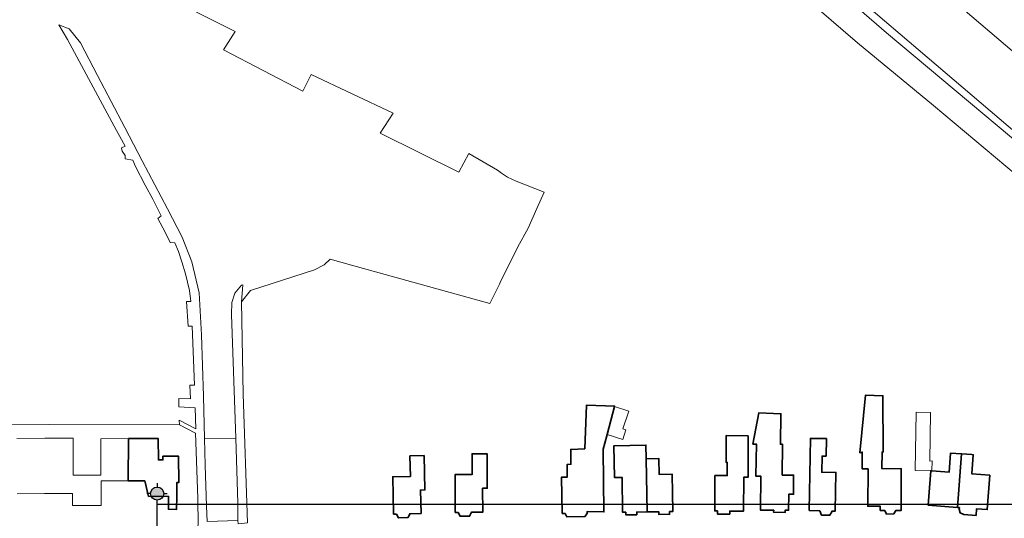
# Model space of a CAD drawing. Header units: metres. Extents: x 246913 to 247715, y 479771 to 480706.
# Tile 12 of 16: x 247185 to 247409, y 480279 to 480393. Entities that reach past the tile are written whole.
import ezdxf
from ezdxf.enums import TextEntityAlignment as Align

# ---------------------------------------------------------------- set-up
doc = ezdxf.new("R2010")
doc.units = ezdxf.units.M
for name, color, linetype, lineweight in [('B-XX-GR-GRAS-GV', 60, 'Continuous', 13), ('B-XX-IE-TERREINAFSCHEIDING_KUNSTMATIG_HEKWERK-G', 20, 'IE-TERREINAFSCHEIDING-KUNSTMATIG', 18), ('B-XX-KW-KUNSTWERK_GELUIDSWERING_SCHERM-G', 170, 'Continuous', 18), ('B-XX-OG-BEBOUWING-GV', 7, 'Continuous', 35), ('B-XX-OG-TERREIN_ERF-GV', 7, 'Continuous', 18), ('B-XX-VH-VERHARDING_HALFVERHARDING-GV', 252, 'Continuous', 18), ('B-XX-VH-VERHARDING_OPEN-GV', 252, 'Continuous', 18), ('N-BH-KL-ET_LS_OV_LICHTMAST-S', 7, 'Continuous', 25)]:
    doc.layers.add(name, color=color, linetype=linetype, lineweight=lineweight)
doc.styles.add('NLCS-ISO', font='NLCS-ISO.ttf')
doc.linetypes.add('IE-TERREINAFSCHEIDING-KUNSTMATIG', pattern='A,4,[82,NLCS.SHX,S=0.75,R=90,X=0,Y=0],4,-2', length=10)

# ---------------------------------------------------------------- blocks, each defined once
blk = doc.blocks.new('NW-Paaltop-mast')
at = {"layer": 'N-BH-KL-ET_LS_OV_LICHTMAST-S', "transparency": 33554687}
h = blk.add_hatch(color=256, dxfattribs=at)
h.dxf.hatch_style = 1
h.paths.add_polyline_path([(-1.5, 0, 1), (1.5, 0, 1)])
for p, q in [((0, 2.42), (0, 1.5)), ((-1.5, 0), (-2.33, 0)), ((0, -2.42), (0, -1.5)), ((1.5, 0), (2.33, 0))]:
    blk.add_line(p, q, dxfattribs=at)
blk.add_circle((0, 0), 1.5, dxfattribs=at)
blk.add_circle((0, 0), 1.5, dxfattribs=at)
at = {"layer": 'N-BH-KL-ET_LS_OV_LICHTMAST-S', "transparency": 33554687, "style": 'NLCS-ISO'}
for tag, p in [('BEWERKING', (0.11, 7.16)), ('TYPE', (0.11, 4.07))]:
    blk.add_attdef(tag, text='', height=2.5, dxfattribs=at).set_placement(p, align=Align.MIDDLE_CENTER)
at = {"layer": 'N-BH-KL-ET_LS_OV_LICHTMAST-S', "transparency": 33554687, "style": 'NLCS-ISO', "flags": 1}
for tag, p in [('LICHTMAST+_+ID', (16.27, 2.06)), ('LICHTMASTNUMMER', (16.27, -0.94)), ('OMSCHRIJVING', (16.27, -4.24)), ('STATUS', (16.27, -6.84)), ('GEMEENTE', (16.27, -9.84)), ('PLAATS', (16.27, -12.84)), ('WIJK', (16.27, -15.84)), ('BUURT', (16.27, -18.84)), ('STRAAT', (16.27, -21.84)), ('POSTCODE', (16.27, -24.84)), ('HUISNUMMER', (16.27, -27.84)), ('STANDPLAATS', (16.27, -30.84)), ('VERLICHTINGS+TYPE', (16.27, -33.84)), ('LICHT+PUNT+HOOGTE', (16.27, -36.84)), ('UITHOUDER+LENGTE', (16.27, -39.93)), ('MAST+FABRIKANT', (16.27, -42.68)), ('MAST+TYPE', (16.27, -45.68)), ('MAST+MATERIAAL', (16.27, -48.68)), ('MAST+CONSERVERING', (16.27, -51.68)), ('MAST+KLEUR+RAL', (16.27, -54.68)), ('MAST+MONTAGEDATUM', (16.27, -57.68)), ('SCHILDERDATUM', (16.27, -60.68)), ('ARMATUUR+NUMMER', (16.27, -63.68)), ('ARMATUUR+FABRIKANT', (16.27, -66.68)), ('ARMATUUR+TYPE', (16.27, -69.68)), ('ARMATUUR+KLEUR+RAL', (16.27, -72.68)), ('SPIEGEL+ARMATUUR', (16.27, -75.82)), ('ARMATUUR+MONTAGEDATUM', (16.27, -78.85)), ('LAMP+NUMMER', (16.27, -81.85)), ('LAMP+TYPE', (16.27, -84.85)), ('LAMP+ZVEI+CODE', (16.27, -87.85)), ('BRANDUREN+X+1000', (16.27, -90.85)), ('LAMP+VERMOGEN', (16.27, -93.85)), ('LUMEN+LAMP', (16.27, -96.74)), ('KLEUR+LAMP', (16.27, -99.69)), ('SCHAKELPROGRAMMA', (16.27, -102.82)), ('LAMP+MONTAGEDATUM', (16.27, -105.82)), ('LAMP+REMPLACEDATUM', (16.27, -108.82)), ('VSA+/+DRIVER+VERMOGEN', (16.27, -111.82)), ('VSA+MONTAGEDATUM', (16.27, -114.82)), ('DIMMER', (16.27, -117.82)), ('DIMPROTOCOL', (16.27, -120.82)), ('SYSTEEM+VERM+WATT', (16.27, -123.82)), ('GEREDUCEERD+VERM+%', (16.27, -126.82)), ('GEREDUCEERD+VERM+WATT', (16.27, -129.82)), ('E-VERBRUIK+P+JAAR', (16.27, -132.82)), ('KWH-METER', (16.27, -135.82)), ('EAN-CODE', (16.27, -138.82)), ('EIGENAAR', (16.27, -141.82)), ('DEBITEUR', (16.27, -144.82)), ('X+-+COORDINAAT', (16.24, -147.71)), ('Y+-+COORDINAAT', (16.18, -150.96)), ('LATITUDE', (16.27, -154.25)), ('LONGTITUDE', (16.27, -157.25)), ('KWALITEIT+MAST', (16.27, -160.25)), ('KWALITEIT+ARMATUUR', (16.27, -163.25)), ('KWALITEIT+COMBINATIE', (16.27, -166.25))]:
    blk.add_attdef(tag, p, '', height=2.5, dxfattribs=at)

msp = doc.modelspace()

# ---------------------------------------------------------------- linework, layer by layer
at = {"layer": 'B-XX-GR-GRAS-GV'}
msp.add_lwpolyline([(247349.718, 480418.892), (247382.613, 480390.332), (247429.858, 480350.686), (247462.38, 480322.887), (247475.919, 480310.249), (247482.804, 480303.189), (247492.523, 480292.14), (247492.571, 480292.085), (247495.249, 480289.04), (247500.958, 480281.979), (247501.267, 480281.597), (247510.225, 480271.646), (247511.27, 480270.485), (247513.001, 480268.733), (247515.758, 480266.835), (247518.148, 480266.035), (247530.219, 480264.185), (247528.156, 480266.123), (247507.518, 480285.094), (247482.46, 480307.408), (247460.172, 480326.659), (247436.579, 480346.672), (247331.251, 480436.52)], dxfattribs=at)
at = {"layer": 'B-XX-IE-TERREINAFSCHEIDING_KUNSTMATIG_HEKWERK-G'}
msp.add_lwpolyline([(247246.991, 480505.47), (247279.186, 480477.93), (247309.217, 480452.731), (247335.652, 480429.991), (247344.32, 480422.645), (247349.718, 480418.892), (247382.613, 480390.332), (247429.858, 480350.686), (247462.38, 480322.887), (247475.919, 480310.249), (247482.804, 480303.189), (247495.249, 480289.04), (247501.267, 480281.597), (247511.27, 480270.485), (247513.001, 480268.733), (247515.758, 480266.835), (247518.148, 480266.035), (247532.386, 480263.853), (247532.911, 480262.359)], dxfattribs=at)
at = {"layer": 'B-XX-KW-KUNSTWERK_GELUIDSWERING_SCHERM-G'}
msp.add_lwpolyline([(247028.302, 480694.233), (247034.459, 480689.323), (247051.649, 480674.761), (247140.942, 480598.628), (247141.611, 480594.647), (247144.815, 480591.86), (247148.968, 480591.884), (247154.803, 480586.834), (247194.427, 480553.171), (247223.257, 480528.435), (247258.878, 480498.229), (247305.193, 480458.659), (247331.251, 480436.52), (247436.579, 480346.672), (247460.172, 480326.659), (247482.46, 480307.408), (247507.518, 480285.094), (247528.156, 480266.123)], dxfattribs=at)
at = {"layer": 'B-XX-OG-BEBOUWING-GV'}
for points in [[(247384.714, 480281.139), (247385.907, 480281.132), (247385.961, 480290.691), (247381.54, 480290.715), (247381.561, 480294.476), (247381.817, 480294.477), (247381.76, 480307.36), (247377.8, 480307.51), (247376.48, 480294.35), (247377.03, 480294.501), (247377.01, 480290.666), (247378.369, 480290.657), (247378.322, 480282.115), (247381.169, 480282.099), (247381.164, 480281.159), (247382.181, 480281.153), (247382.597, 480280.304), (247384.266, 480280.375)], [(247309.211, 480280.454), (247309.612, 480279.67), (247313.711, 480279.751), (247314.185, 480280.464), (247314.186, 480280.888), (247318.057, 480280.828), (247317.876, 480295.026), (247317.874, 480295.147), (247318.242, 480296.515), (247318.776, 480298.504), (247320.488, 480304.875), (247320.524, 480305.011), (247314.032, 480305.203), (247313.654, 480295.234), (247310.456, 480295.092), (247310.497, 480291.718), (247309.622, 480291.646), (247309.639, 480288.722), (247308.341, 480288.726), (247308.542, 480280.453)], [(247356.823, 480281.198), (247356.81, 480280.75), (247359.411, 480280.674), (247359.426, 480281.19), (247360.237, 480281.188), (247360.247, 480284.864), (247361.371, 480284.86), (247361.383, 480289.233), (247358.787, 480289.24), (247358.807, 480296.287), (247358.348, 480296.288), (247358.48, 480303.24), (247353.4, 480303.43), (247352.09, 480296.33), (247352.86, 480296.322), (247352.756, 480288.952), (247353.865, 480288.984), (247353.843, 480281.207)], [(247209.45, 480297.573), (247209.422, 480287.901), (247213.166, 480287.912), (247214.057, 480284.366), (247218.564, 480284.38), (247218.58, 480281.405), (247220.435, 480281.385), (247220.497, 480284.386), (247220.487, 480287.506), (247220.927, 480287.507), (247220.909, 480293.537), (247217.319, 480293.526), (247217.322, 480292.686), (247216.282, 480292.683), (247216.267, 480297.593)], [(247344.022, 480281.032), (247344.026, 480280.302), (247346.778, 480280.317), (247346.774, 480281.019), (247349.947, 480281.005), (247349.982, 480288.735), (247350.971, 480288.736), (247350.958, 480298.176), (247345.961, 480298.259), (247345.934, 480292.109), (247346.234, 480292.108), (247346.221, 480289.098), (247343.391, 480289.11), (247343.355, 480281.035)], [(247364.932, 480281.102), (247367.324, 480281.062), (247367.726, 480280.099), (247369.645, 480280.086), (247370.17, 480281.015), (247370.873, 480281.003), (247371.018, 480289.83), (247367.804, 480289.883), (247367.865, 480293.588), (247368.788, 480293.573), (247368.854, 480297.56), (247365.203, 480297.619)], [(247323.078, 480280.729), (247323.088, 480280.117), (247325.561, 480280.159), (247325.551, 480280.771), (247327.948, 480280.812), (247327.693, 480292.966), (247327.627, 480296.101), (247320.343, 480295.948), (247320.496, 480288.66), (247322.192, 480288.696), (247322.327, 480280.716)], [(247270.683, 480280.323), (247271.123, 480279.451), (247273.303, 480279.502), (247273.701, 480280.393), (247276.276, 480280.453), (247276.151, 480285.811), (247277.166, 480285.835), (247276.982, 480293.68), (247273.742, 480293.604), (247273.851, 480288.942), (247269.809, 480288.847), (247270.009, 480280.307)], [(247284.769, 480280.698), (247285.193, 480279.819), (247287.374, 480279.832), (247287.787, 480280.716), (247290.362, 480280.731), (247290.329, 480286.225), (247291.403, 480286.231), (247291.355, 480294.121), (247287.928, 480294.099), (247287.956, 480289.354), (247284.043, 480289.33), (247284.094, 480280.694)], [(247327.693, 480292.966), (247327.948, 480280.812), (247330.566, 480280.856), (247330.577, 480280.244), (247333.05, 480280.286), (247333.039, 480280.898), (247333.79, 480280.911), (247333.646, 480289.408), (247330.667, 480289.357), (247330.604, 480293.015)], [(247398.791, 480281.841), (247399.722, 480294.091), (247397.23, 480294.273), (247396.912, 480289.904), (247392.909, 480290.196), (247392.679, 480290.213), (247392.253, 480284.356), (247392.105, 480282.329), (247396.837, 480281.984)], [(247399.722, 480294.091), (247398.791, 480281.841), (247399.236, 480281.808), (247399.209, 480281.439), (247399.436, 480280.6), (247400.215, 480280.213), (247403.058, 480280.005), (247403.169, 480281.521), (247405.612, 480281.343), (247406.186, 480289.211), (247402.087, 480289.51), (247402.406, 480293.895), (247402.082, 480293.919), (247399.808, 480294.085)]]:
    msp.add_lwpolyline(points, close=True, dxfattribs=at)
at = {"layer": 'B-XX-OG-TERREIN_ERF-GV'}
for points in [[(247419.25, 480351.95), (247393.36, 480373.69), (247375.94, 480388.06), (247360.68, 480401.31)], [(247216.122, 480399.651), (247233.84, 480390.62), (247231.16, 480386.42), (247249.3, 480376.96), (247251.17, 480380.83), (247269.9, 480371.98), (247266.93, 480367.4), (247284.91, 480358.5), (247287.16, 480362.73), (247293.73, 480358.96), (247294.69, 480358.27), (247295.99, 480357.37), (247298.03, 480356.39), (247304.42, 480353.9), (247302.71, 480350.17), (247300.76, 480345.7), (247298.35, 480341.38), (247294.37, 480333.249), (247294.18, 480332.86), (247292, 480328.44), (247260.359, 480337.247), (247255.536, 480338.59), (247254.12, 480337.31), (247251.92, 480336.14), (247237.33, 480331.4), (247235.3, 480328.83), (247235.62, 480307.71), (247236.68, 480278.31)], [(247170.97, 480273.34), (247190.681, 480273.056), (247198.824, 480272.948), (247209.866, 480273.039), (247217.647, 480273.064), (247219.692, 480273.07), (247220.499, 480273.073), (247221.412, 480273.11), (247223.567, 480274.249), (247225.377, 480277.784), (247225.338, 480283.941), (247224.8, 480298.81), (247221.08, 480300.7), (247161.788, 480300.89)], [(247183.929, 480297.632), (247190.367, 480297.651), (247196.814, 480297.67), (247196.84, 480289.189), (247199.935, 480289.198), (247203.182, 480289.208), (247203.157, 480297.554), (247209.45, 480297.573), (247216.267, 480297.593), (247216.282, 480292.683), (247217.322, 480292.686), (247217.319, 480293.526), (247220.909, 480293.537), (247220.927, 480287.507), (247220.487, 480287.506), (247220.497, 480284.386), (247220.435, 480281.385), (247218.58, 480281.405), (247218.564, 480284.38), (247214.057, 480284.366), (247213.166, 480287.912), (247209.422, 480287.901), (247203.221, 480287.882), (247203.237, 480282.297), (247199.93, 480282.287), (247196.653, 480282.278), (247196.645, 480285.01), (247190.315, 480284.991), (247184.026, 480284.973)]]:
    msp.add_lwpolyline(points, dxfattribs=at)
for points in [[(247381.561, 480294.476), (247381.54, 480290.715), (247385.961, 480290.691), (247385.907, 480281.132), (247384.714, 480281.139), (247384.266, 480280.375), (247382.597, 480280.304), (247382.181, 480281.153), (247381.164, 480281.159), (247381.169, 480282.099), (247378.322, 480282.115), (247378.369, 480290.657), (247377.01, 480290.666), (247377.03, 480294.501), (247376.48, 480294.35), (247377.8, 480307.51), (247381.76, 480307.36), (247381.817, 480294.477)], [(247314.185, 480280.464), (247313.711, 480279.751), (247309.612, 480279.67), (247309.211, 480280.454), (247308.542, 480280.453), (247308.341, 480288.726), (247309.639, 480288.722), (247309.622, 480291.646), (247310.497, 480291.718), (247310.456, 480295.092), (247313.654, 480295.234), (247314.032, 480305.203), (247320.524, 480305.011), (247320.488, 480304.875), (247323.706, 480303.842), (247322.391, 480299.82), (247323.071, 480299.602), (247322.35, 480297.356), (247318.776, 480298.504), (247318.242, 480296.515), (247317.874, 480295.147), (247317.876, 480295.026), (247318.057, 480280.828), (247314.186, 480280.888)], [(247359.426, 480281.19), (247359.411, 480280.674), (247356.81, 480280.75), (247356.823, 480281.198), (247353.843, 480281.207), (247353.865, 480288.984), (247352.756, 480288.952), (247352.86, 480296.322), (247352.09, 480296.33), (247353.4, 480303.43), (247358.48, 480303.24), (247358.348, 480296.288), (247358.807, 480296.287), (247358.787, 480289.24), (247361.383, 480289.233), (247361.371, 480284.86), (247360.247, 480284.864), (247360.237, 480281.188)], [(247389.168, 480290.258), (247389.34, 480303.65), (247392.66, 480303.51), (247392.5, 480292.45), (247393.04, 480292.46), (247392.909, 480290.196), (247396.912, 480289.904), (247397.23, 480294.273), (247399.722, 480294.091), (247399.808, 480294.085), (247402.082, 480293.919), (247402.406, 480293.895), (247402.087, 480289.51), (247406.186, 480289.211), (247405.612, 480281.343), (247403.169, 480281.521), (247403.058, 480280.005), (247400.215, 480280.213), (247399.436, 480280.6), (247399.209, 480281.439), (247399.236, 480281.808), (247398.791, 480281.841), (247396.837, 480281.984), (247392.105, 480282.329), (247392.253, 480284.356), (247392.679, 480290.213)], [(247346.774, 480281.019), (247346.778, 480280.317), (247344.026, 480280.302), (247344.022, 480281.032), (247343.355, 480281.035), (247343.391, 480289.11), (247346.221, 480289.098), (247346.234, 480292.108), (247345.934, 480292.109), (247345.961, 480298.259), (247350.958, 480298.176), (247350.971, 480288.736), (247349.982, 480288.735), (247349.947, 480281.005)], [(247367.324, 480281.062), (247364.932, 480281.102), (247365.203, 480297.619), (247368.854, 480297.56), (247368.788, 480293.573), (247367.865, 480293.588), (247367.804, 480289.883), (247371.018, 480289.83), (247370.873, 480281.003), (247370.17, 480281.015), (247369.645, 480280.086), (247367.726, 480280.099)], [(247325.551, 480280.771), (247325.561, 480280.159), (247323.088, 480280.117), (247323.078, 480280.729), (247322.327, 480280.716), (247322.192, 480288.696), (247320.496, 480288.66), (247320.343, 480295.948), (247327.627, 480296.101), (247327.693, 480292.966), (247330.604, 480293.015), (247330.667, 480289.357), (247333.646, 480289.408), (247333.79, 480280.911), (247333.039, 480280.898), (247333.05, 480280.286), (247330.577, 480280.244), (247330.566, 480280.856), (247327.948, 480280.812)], [(247273.701, 480280.393), (247273.303, 480279.502), (247271.123, 480279.451), (247270.683, 480280.323), (247270.009, 480280.307), (247269.809, 480288.847), (247273.851, 480288.942), (247273.742, 480293.604), (247276.982, 480293.68), (247277.166, 480285.835), (247276.151, 480285.811), (247276.276, 480280.453)], [(247287.787, 480280.716), (247287.374, 480279.832), (247285.193, 480279.819), (247284.769, 480280.698), (247284.094, 480280.694), (247284.043, 480289.33), (247287.956, 480289.354), (247287.928, 480294.099), (247291.355, 480294.121), (247291.403, 480286.231), (247290.329, 480286.225), (247290.362, 480280.731)]]:
    msp.add_lwpolyline(points, close=True, dxfattribs=at)
at = {"layer": 'B-XX-VH-VERHARDING_HALFVERHARDING-GV'}
for points in [[(247331.251, 480436.52), (247436.579, 480346.672)], [(247453.884, 480349.956), (247364.179, 480426.443)]]:
    msp.add_lwpolyline(points, dxfattribs=at)
at = {"layer": 'B-XX-VH-VERHARDING_OPEN-GV'}
msp.add_lwpolyline([(247227.401, 480278.642), (247227.27, 480282.14), (247226.96, 480291.48), (247226.816, 480297.624), (247226.59, 480307.28), (247226.13, 480321.33), (247225.59, 480330.92), (247223.94, 480338), (247221.72, 480343.62), (247218.37, 480350.07), (247212.56, 480361.1), (247208.63, 480368.69), (247202.42, 480380.6), (247198.47, 480388.08), (247195.94, 480391.23), (247193.588, 480392.123), (247195.57, 480388.79), (247206.76, 480368.01), (247207.48, 480366.67), (247208.71, 480364.41), (247207.88, 480364.07), (247208.03, 480363.26), (247208.72, 480362.28), (247208.72, 480361.56), (247210.42, 480361.26), (247211.06, 480359.77), (247213.3, 480355.48), (247215.03, 480352.31), (247216.91, 480348.53), (247216.2, 480347.9), (247217.82, 480344.79), (247218.98, 480342.37), (247220.08, 480342.3), (247220.86, 480340.33), (247221.66, 480338.01), (247222.52, 480335.2), (247223.36, 480331.42), (247223.71, 480328.93), (247222.74, 480328.88), (247223.1, 480323.31), (247224.01, 480323.3), (247224.51, 480309.8), (247223.44, 480309.76), (247223.63, 480306.68), (247220.94, 480306.76), (247220.984, 480304.87), (247224.71, 480304.63), (247224.82, 480299.83), (247221.055, 480301.772), (247221.08, 480300.7), (247224.8, 480298.81), (247225.338, 480283.941), (247225.377, 480277.784)], dxfattribs=at)
for points in [[(247235.546, 480332.745), (247235.29, 480332.63), (247233.74, 480330.84), (247233.07, 480328.72), (247232.97, 480325.92), (247233.944, 480297.646), (247234.455, 480282.802), (247234.439, 480278.866), (247234.495, 480278.09), (247236.68, 480278.31), (247235.62, 480307.71), (247235.3, 480328.83)], [(247234.439, 480278.866), (247234.455, 480282.802), (247233.944, 480297.646), (247226.816, 480297.624), (247226.96, 480291.48), (247227.27, 480282.14), (247227.401, 480278.642)]]:
    msp.add_lwpolyline(points, close=True, dxfattribs=at)
at = {"layer": 'N-BH-KL-ET_LS_OV_LICHTMAST-S'}
msp.add_lwpolyline([(247216, 480282.58), (247517.33, 480282.58), (247517.33, 479896), (247216, 479896)], close=True, dxfattribs=at)

# ---------------------------------------------------------------- block references
msp.add_blockref('NW-Paaltop-mast', (247216, 480285), dxfattribs=at)

doc.saveas('drawing.dxf')
